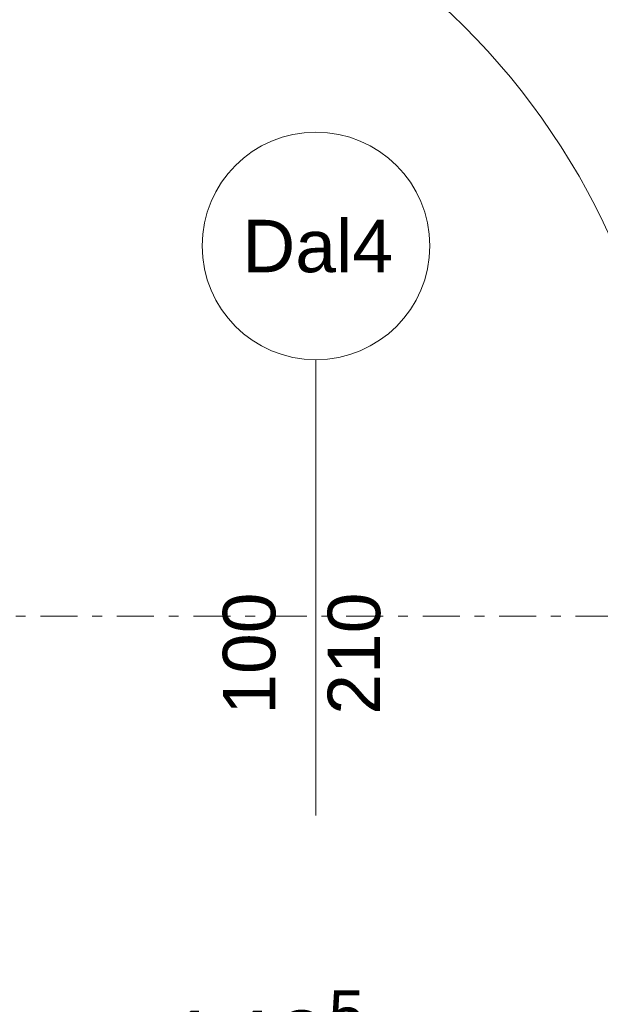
# Model space of a CAD drawing. Extents: x 100 to 2982, y 37 to 2050.
# Tile 114 of 130: x 1746 to 1829, y 1734 to 1875. Entities that reach past the tile are written whole.
import ezdxf
from ezdxf.xclip import XClip

# ---------------------------------------------------------------- set-up
doc = ezdxf.new("R2010")
doc.units = 0
doc.header["$MEASUREMENT"] = 0
doc.header["$XCLIPFRAME"] = 0
doc.linetypes.add('Przerywana podwójnie', pattern=[54.680554, 26.458333, -10.583333, 7.055556, -10.583333])
for name, color, linetype in [('299-A Wymiary Opisy', 7, 'Continuous'), ('410-K Osie', 7, 'Continuous'), ('820-G Rysunki Obrazki', 7, 'Continuous'), ('Drzwi ARCHICAD', 7, 'Continuous'), ('Znaczniki drzwi ARCHICADa', 7, 'Continuous')]:
    doc.layers.add(name, color=color, linetype=linetype)
doc.styles.add('STYL_AUTOMATYCZNY_3', font='arial.ttf')

# ---------------------------------------------------------------- blocks, each defined once
blk = doc.blocks.new('Rysunek_1_1', base_point=(-18316.35, -206.53))
at = {"layer": '410-K Osie', "color": 4, "linetype": 'Przerywana podwójnie', "lineweight": 13, "ltscale": 0.2}
blk.add_line((589.42, 1789.51), (2255.56, 1789.51), dxfattribs=at)
blk.add_line((589.42, 1789.51), (2255.56, 1789.51), dxfattribs=at)
at = {"layer": 'Drzwi ARCHICAD', "color": 3, "linetype": 'Continuous', "lineweight": 13, "ltscale": 0.2}
blk.add_arc((1736.85, 1801.51), 102.4, 0, 90, dxfattribs=at)
at = {"layer": 'Znaczniki drzwi ARCHICADa', "color": 45, "linetype": 'Continuous', "lineweight": 15, "ltscale": 0.2}
blk.add_line((1788.05, 1826.22), (1788.05, 1761.01), dxfattribs=at)
at = {"layer": 'Znaczniki drzwi ARCHICADa', "color": 2, "linetype": 'Continuous', "lineweight": 13, "ltscale": 0.2, "flags": 128}
blk.add_lwpolyline([(1804.34, 1842.51, 1), (1771.77, 1842.51, 1)], format="xyb", close=True, dxfattribs=at)
at = {"layer": '299-A Wymiary Opisy', "color": 46, "linetype": 'Continuous', "lineweight": 15, "insert": (1766.58, 1720.17), "char_height": 10, "attachment_point": 7, "style": 'STYL_AUTOMATYCZNY_3'}
blk.add_mtext('\\A1;{\\pql;\\fArial|b0|i0|c238|p38;140\\fArial|b0|i0|c238|p38;\\A1{\\H.66x;\\S5^  ;}}', dxfattribs=at)
at = {"layer": 'Znaczniki drzwi ARCHICADa', "color": 7, "linetype": 'Continuous', "lineweight": 13, "insert": (1777.53, 1838.64), "char_height": 7.5, "attachment_point": 7, "style": 'STYL_AUTOMATYCZNY_3'}
blk.add_mtext('\\A1;{\\pql;\\pt0;\\fArial|b0|i0|c238|p38;Dal4\\fArial|b0|i0|c238|p38;\\fArial|b0|i0|c238|p38;\\fArial|b0|i0|c238|p38;}', dxfattribs=at)
at = {"layer": 'Znaczniki drzwi ARCHICADa', "color": 7, "linetype": 'Continuous', "lineweight": 13, "char_height": 7.5, "attachment_point": 7, "rotation": 90, "style": 'STYL_AUTOMATYCZNY_3'}
for s, insert in [('\\A1;{\\pql;\\pt0;\\fArial|b0|i0|c238|p38;100\\fArial|b0|i0|c238|p38;\\A1{\\H.66x;\\S^  ;}\\fArial|b0|i0|c238|p38;\\fArial|b0|i0|c238|p38;}', (1784.43, 1775.43)), ('\\A1;{\\pql;\\pt0;\\fArial|b0|i0|c238|p38;210\\fArial|b0|i0|c238|p38;\\A1{\\H.66x;\\S^  ;}\\fArial|b0|i0|c238|p38;\\fArial|b0|i0|c238|p38;}', (1799.43, 1775.43))]:
    blk.add_mtext(s, dxfattribs=dict(at, insert=insert))

msp = doc.modelspace()

# ---------------------------------------------------------------- block references
at = {"layer": '820-G Rysunki Obrazki', "color": 65, "linetype": 'Continuous', "lineweight": 13, "ltscale": 0.2}
ref = msp.add_blockref('Rysunek_1_1', (-18316.35, -206.53), dxfattribs=at)
XClip(ref).set_block_clipping_path([(244.527027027, 75.2081975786), (2570.9054054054, 2024.1891891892)])

doc.saveas('drawing.dxf')
